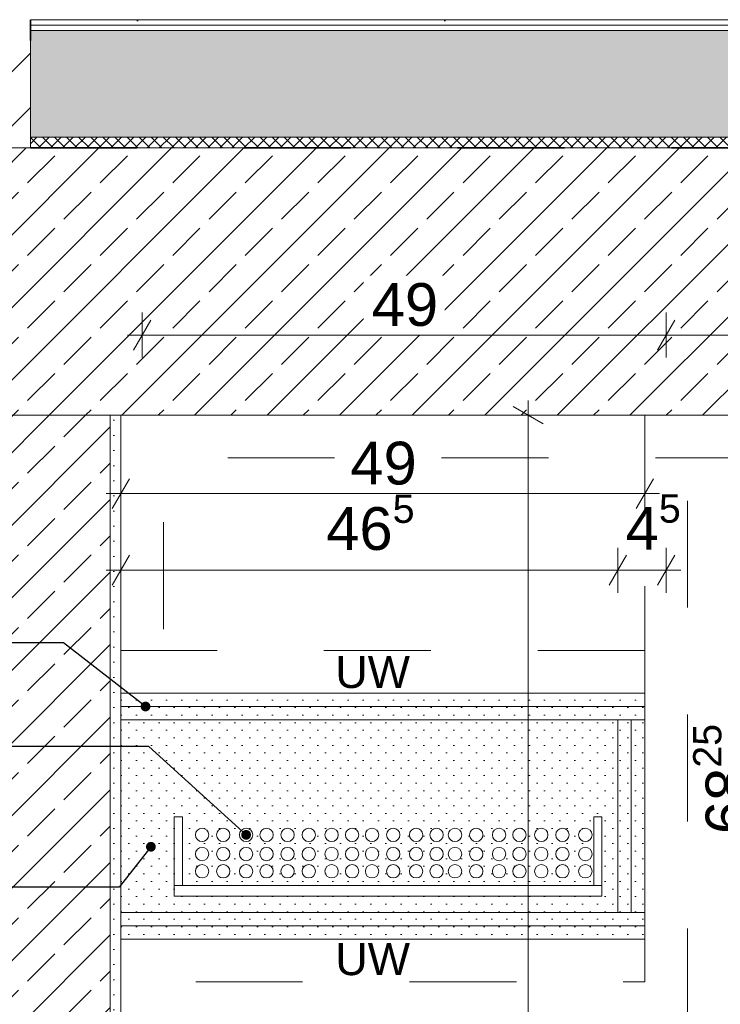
# Model space of a CAD drawing. Header units: metres. Extents: x -0.29 to 8.94, y -1.97 to 1.73.
# Tile 24 of 44: x 2.81 to 3.46, y 0.73 to 1.65. Entities that reach past the tile are written whole.
import ezdxf

# ---------------------------------------------------------------- set-up
doc = ezdxf.new("R2010")
doc.units = ezdxf.units.M
doc.header["$MEASUREMENT"] = 0
doc.linetypes.add('Strichlinie eng', pattern=[0.023, 0.015, -0.008])
doc.linetypes.add('Wipeout_Contour', pattern=[1, 0, -1])
for name, color, linetype in [('152 - Bemaßung_ Beschriftung.Ausbau', 7, 'Continuous'), ('301 - Elemente.Linie', 7, 'Continuous'), ('603 - Struktur.Bodenplatte_ Decke Roh', 7, 'Continuous'), ('605 - Struktur.Wand Innen', 7, 'Continuous'), ('608 - Struktur.Träger', 7, 'Continuous'), ('650 - Abdeckung.Fußboden Aufbau', 7, 'Continuous'), ('653 - Abdeckung.TB Verkofferung', 7, 'Continuous'), ('Neubau_152 - Bemaßung_ Beschriftung.Ausbau', 7, 'Continuous'), ('Neubau_804 - HKLSE.Elektrik', 7, 'Continuous')]:
    doc.layers.add(name, color=color, linetype=linetype)
doc.styles.add('ERSTELLTER_STIL_1', font='txt')
doc.dimstyles.new('ERSTELLTER_STIL__3', dxfattribs={"dimtxt": 0.04, "dimasz": 0.02128, "dimexe": 0.18, "dimexo": 0.0625, "dimgap": 0, "dimtad": 1, "dimtih": 1, "dimtoh": 1, "dimzin": 0, "dimdsep": 46, "dimtxsty": 'ERSTELLTER_STIL_1', "dimblk": 'ARROWHEAD_2', "dimblk1": 'ARROWHEAD_2', "dimblk2": 'ARROWHEAD_2', "dimcen": 0.09, "dimse1": 1, "dimse2": 1, "dimclrd": 7, "dimclre": 7, "dimclrt": 7, "dimazin": 0, "dimtfac": 1, "dimtdec": 4, "dimtmove": 0, "dimatfit": 3, "dimfxl": 1, "dimtolj": 1, "dimtzin": 0, "dimarcsym": 0})
doc.dimstyles.new('ERSTELLTER_STIL__4', dxfattribs={"dimtxt": 0.04, "dimasz": 0.02128, "dimexe": 0.18, "dimexo": 0.0625, "dimgap": 0, "dimtad": 1, "dimzin": 0, "dimdsep": 46, "dimtxsty": 'ERSTELLTER_STIL_1', "dimblk": 'ARROWHEAD_2', "dimblk1": 'ARROWHEAD_2', "dimblk2": 'ARROWHEAD_2', "dimcen": 0.09, "dimse1": 1, "dimse2": 1, "dimclrd": 7, "dimclre": 7, "dimclrt": 7, "dimazin": 0, "dimtfac": 1, "dimtdec": 4, "dimtmove": 0, "dimatfit": 3, "dimfxl": 1, "dimtolj": 1, "dimtzin": 0, "dimarcsym": 0})
doc.dimstyles.new('ERSTELLTER_STIL__5', dxfattribs={"dimtxt": 0.04, "dimasz": 0.02128, "dimexe": 0.18, "dimexo": 0.0625, "dimgap": 0, "dimtad": 1, "dimzin": 0, "dimdsep": 46, "dimtxsty": 'ERSTELLTER_STIL_1', "dimblk": 'ARROWHEAD_2', "dimblk1": 'ARROWHEAD_2', "dimblk2": 'ARROWHEAD_2', "dimcen": 0.09, "dimse1": 1, "dimse2": 1, "dimclrd": 7, "dimclre": 7, "dimclrt": 7, "dimazin": 0, "dimtfac": 1, "dimtdec": 4, "dimtmove": 2, "dimatfit": 3, "dimfxl": 1, "dimtolj": 1, "dimtzin": 0, "dimarcsym": 0})
doc.dimstyles.new('ERSTELLTER_STIL__6', dxfattribs={"dimtxt": 0.04, "dimasz": 0.02128, "dimexe": 0.18, "dimexo": 0.0625, "dimgap": 0, "dimtad": 1, "dimtih": 1, "dimtoh": 1, "dimzin": 0, "dimdsep": 46, "dimtxsty": 'ERSTELLTER_STIL_1', "dimblk": 'ARROWHEAD_2', "dimblk1": 'ARROWHEAD_2', "dimblk2": 'ARROWHEAD_2', "dimcen": 0.09, "dimse1": 1, "dimse2": 1, "dimclrd": 7, "dimclre": 7, "dimclrt": 7, "dimazin": 0, "dimtfac": 1, "dimtdec": 4, "dimtmove": 2, "dimatfit": 3, "dimfxl": 1, "dimtolj": 1, "dimtzin": 0, "dimarcsym": 0})
doc.dimstyles.new('ERSTELLTER_STIL__7', dxfattribs={"dimtxt": 0.18, "dimasz": 0.01824, "dimexe": 0.18, "dimexo": 0.0625, "dimgap": 0, "dimtad": 0, "dimtih": 1, "dimtoh": 1, "dimdec": 4, "dimzin": 0, "dimdsep": 46, "dimcen": 0.09, "dimadec": 0, "dimazin": 0, "dimtfac": 1, "dimtdec": 4, "dimtmove": 0, "dimatfit": 3, "dimldrblk": 'ARROWHEAD_11', "dimfxl": 1, "dimtolj": 1, "dimtzin": 0, "dimarcsym": 0})
pattern_1 = [(45, (-3.10766, 1.65045), (-0.03394113, 0.03394113), []), (45, (-3.12463, 1.66742), (-0.03394113, 0.03394113), [0.036, -0.012])]
pattern_2 = [(45, (-3.107661, 1.650449), (-0.007071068, 0.007071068), [0, -0.01])]

# ---------------------------------------------------------------- blocks, each defined once
blk = doc.blocks.new('*D31', base_point=(-3.10766, 1.65045))
at = {"layer": '152 - Bemaßung_ Beschriftung.Ausbau', "color": 7, "linetype": 'Continuous', "lineweight": 5}
for p, q in [((3.50832, 1.28045), (3.50832, 1.29414)), ((3.52932, 1.28045), (3.48732, 1.28045)), ((3.52232, 1.27237), (3.49432, 1.28853)), ((3.50832, 0.59745), (3.50832, 1.28045)), ((3.49432, 0.60553), (3.52232, 0.58937)), ((3.52932, 0.59745), (3.48732, 0.59745))]:
    blk.add_line(p, q, dxfattribs=at)
at = {"layer": '152 - Bemaßung_ Beschriftung.Ausbau', "color": 7, "lineweight": 5, "insert": (3.50098, 0.88856), "char_height": 0.04, "attachment_point": 7, "rotation": 90, "style": 'ERSTELLTER_STIL_1'}
blk.add_mtext('\\A1;{\\pql;\\fArial|b0|i0|c0|p38;68\\fArial|b0|i0|c0|p38;\\A1{\\H.66x;\\S25^  ;}}', dxfattribs=at)
blk = doc.blocks.new('ARROWHEAD_2')
at = {"color": 0, "linetype": 'Continuous', "lineweight": 0}
for p, q in [((-0.378, -0.655), (0.378, 0.655)), ((0, 0), (-1, 0))]:
    blk.add_line(p, q, dxfattribs=at)
blk = doc.blocks.new('*D32', base_point=(-3.10766, 1.65045))
at = {"layer": '152 - Bemaßung_ Beschriftung.Ausbau', "color": 7, "linetype": 'Continuous', "lineweight": 5}
for p, q in [((3.28332, 1.28045), (3.28332, 1.29414)), ((3.30432, 1.28045), (3.26232, 1.28045)), ((3.29732, 1.27237), (3.26932, 1.28853)), ((3.28332, -1.56955), (3.28332, 1.28045)), ((3.26932, -1.56147), (3.29732, -1.57763)), ((3.30432, -1.56955), (3.26232, -1.56955)), ((3.28332, -1.58324), (3.28332, -1.56955))]:
    blk.add_line(p, q, dxfattribs=at)
at = {"color": 254, "linetype": 'Wipeout_Contour', "lineweight": 0, "ltscale": 13.194811}
blk.add_wipeout([(3.28282, -0.20526), (3.28282, -0.08384), (3.22782, -0.08384), (3.22782, -0.20526)], dxfattribs=at).dxf.layer = '152 - Bemaßung_ Beschriftung.Ausbau'
at = {"layer": '152 - Bemaßung_ Beschriftung.Ausbau', "color": 7, "lineweight": 5, "insert": (3.27532, -0.19776), "char_height": 0.04, "attachment_point": 7, "rotation": 90, "style": 'ERSTELLTER_STIL_1'}
blk.add_mtext('\\A1;{\\pql;\\fArial|b0|i0|c0|p38;2,85}', dxfattribs=at)
blk = doc.blocks.new('*D33', base_point=(-3.10766, 1.65045))
at = {"layer": '152 - Bemaßung_ Beschriftung.Ausbau', "color": 7, "linetype": 'Continuous', "lineweight": 5}
for p, q in [((2.92232, 1.33445), (2.92232, 1.37645)), ((3.41232, 1.33445), (3.41232, 1.37645)), ((2.9304, 1.36945), (2.91424, 1.34145)), ((3.4204, 1.36945), (3.40424, 1.34145)), ((2.90863, 1.35545), (2.92232, 1.35545)), ((2.92232, 1.35545), (3.41232, 1.35545))]:
    blk.add_line(p, q, dxfattribs=at)
at = {"color": 254, "linetype": 'Wipeout_Contour', "lineweight": 0, "ltscale": 13.956881}
blk.add_wipeout([(3.12947, 1.35595), (3.20518, 1.35595), (3.20518, 1.41095), (3.12947, 1.41095)], dxfattribs=at).dxf.layer = '152 - Bemaßung_ Beschriftung.Ausbau'
at = {"layer": '152 - Bemaßung_ Beschriftung.Ausbau', "color": 7, "lineweight": 5, "insert": (3.13697, 1.36345), "char_height": 0.04, "attachment_point": 7, "style": 'ERSTELLTER_STIL_1'}
blk.add_mtext('\\A1;{\\pql;\\fArial|b0|i0|c0|p38;49}', dxfattribs=at)
blk = doc.blocks.new('*D34', base_point=(-3.10766, 1.65045))
at = {"layer": '152 - Bemaßung_ Beschriftung.Ausbau', "color": 7, "linetype": 'Continuous', "lineweight": 5}
for p, q in [((3.41232, 1.33445), (3.41232, 1.37645)), ((3.62732, 1.33445), (3.62732, 1.37645)), ((3.4204, 1.36945), (3.40424, 1.34145)), ((3.6354, 1.36945), (3.61924, 1.34145)), ((3.41232, 1.35545), (3.62732, 1.35545))]:
    blk.add_line(p, q, dxfattribs=at)
at = {"layer": '152 - Bemaßung_ Beschriftung.Ausbau', "color": 7, "lineweight": 5, "insert": (3.47945, 1.36301), "char_height": 0.04, "attachment_point": 7, "style": 'ERSTELLTER_STIL_1'}
blk.add_mtext('\\A1;{\\pql;\\fArial|b0|i0|c0|p38;21\\fArial|b0|i0|c0|p38;\\A1{\\H.66x;\\S5^  ;}}', dxfattribs=at)
at = {"color": 254, "linetype": 'Wipeout_Contour', "lineweight": 0, "ltscale": 15.247455}
blk.add_wipeout([(3.47195, 1.35595), (3.56769, 1.35595), (3.56769, 1.41095), (3.47195, 1.41095)], dxfattribs=at).dxf.layer = '152 - Bemaßung_ Beschriftung.Ausbau'
blk = doc.blocks.new('*D39', base_point=(-3.10766, 1.65045))
at = {"layer": '152 - Bemaßung_ Beschriftung.Ausbau', "color": 7, "linetype": 'Continuous', "lineweight": 5}
for p, q in [((2.59332, 0.77853), (2.62132, 0.76237)), ((2.62832, 0.77045), (2.58632, 0.77045)), ((2.60732, -1.54955), (2.60732, 0.77045)), ((2.59332, -1.54147), (2.62132, -1.55763)), ((2.62832, -1.54955), (2.58632, -1.54955)), ((2.60732, -1.56324), (2.60732, -1.54955))]:
    blk.add_line(p, q, dxfattribs=at)
at = {"color": 254, "linetype": 'Wipeout_Contour', "lineweight": 0, "ltscale": 10.642499}
blk.add_wipeout([(2.60682, -0.45026), (2.60682, -0.32884), (2.55182, -0.32884), (2.55182, -0.45026)], dxfattribs=at).dxf.layer = '152 - Bemaßung_ Beschriftung.Ausbau'
at = {"layer": '152 - Bemaßung_ Beschriftung.Ausbau', "color": 7, "lineweight": 5, "insert": (2.59932, -0.44276), "char_height": 0.04, "attachment_point": 7, "rotation": 90, "style": 'ERSTELLTER_STIL_1'}
blk.add_mtext('\\A1;{\\pql;\\fArial|b0|i0|c0|p38;2,32}', dxfattribs=at)
blk = doc.blocks.new('*D40', base_point=(-3.10766, 1.65045))
at = {"layer": '152 - Bemaßung_ Beschriftung.Ausbau', "color": 7, "linetype": 'Continuous', "lineweight": 5}
for p, q in [((2.59332, 0.82353), (2.62132, 0.80737)), ((2.62832, 0.81545), (2.58632, 0.81545)), ((2.60732, 0.77045), (2.60732, 0.81545)), ((2.59332, 0.77853), (2.62132, 0.76237))]:
    blk.add_line(p, q, dxfattribs=at)
at = {"layer": '152 - Bemaßung_ Beschriftung.Ausbau', "color": 7, "lineweight": 5, "insert": (2.6043, 0.77941), "char_height": 0.04, "attachment_point": 7, "rotation": 90, "style": 'ERSTELLTER_STIL_1'}
blk.add_mtext('\\A1;{\\pql;\\fArial|b0|i0|c0|p38;4\\fArial|b0|i0|c0|p38;\\A1{\\H.66x;\\S5^  ;}}', dxfattribs=at)
at = {"color": 254, "linetype": 'Wipeout_Contour', "lineweight": 0, "ltscale": 11.000259}
blk.add_wipeout([(2.61243, 0.77084), (2.61243, 0.83837), (2.55529, 0.83837), (2.55529, 0.77084)], dxfattribs=at).dxf.layer = '152 - Bemaßung_ Beschriftung.Ausbau'
blk = doc.blocks.new('*D41', base_point=(-3.10766, 1.65045))
at = {"layer": '152 - Bemaßung_ Beschriftung.Ausbau', "color": 7, "linetype": 'Continuous', "lineweight": 5}
for p, q in [((2.62832, 0.99545), (2.58632, 0.99545)), ((2.59332, 1.00353), (2.62132, 0.98737)), ((2.60732, 0.81545), (2.60732, 0.99545)), ((2.59332, 0.82353), (2.62132, 0.80737)), ((2.62832, 0.81545), (2.58632, 0.81545))]:
    blk.add_line(p, q, dxfattribs=at)
at = {"color": 254, "linetype": 'Wipeout_Contour', "lineweight": 0, "ltscale": 11.271975}
blk.add_wipeout([(2.60789, 0.99316), (2.60789, 1.06069), (2.55075, 1.06069), (2.55075, 0.99316)], dxfattribs=at).dxf.layer = '152 - Bemaßung_ Beschriftung.Ausbau'
at = {"color": 254, "linetype": 'Wipeout_Contour', "lineweight": 0, "ltscale": 11.10582}
blk.add_wipeout([(2.60682, 0.86759), (2.60682, 0.9433), (2.55182, 0.9433), (2.55182, 0.86759)], dxfattribs=at).dxf.layer = '152 - Bemaßung_ Beschriftung.Ausbau'
at = {"color": 254, "linetype": 'Wipeout_Contour', "lineweight": 0, "ltscale": 11.000259}
blk.add_wipeout([(2.61243, 0.77084), (2.61243, 0.83837), (2.55529, 0.83837), (2.55529, 0.77084)], dxfattribs=at).dxf.layer = '152 - Bemaßung_ Beschriftung.Ausbau'
at = {"layer": '152 - Bemaßung_ Beschriftung.Ausbau', "color": 7, "lineweight": 5, "insert": (2.59932, 0.87509), "char_height": 0.04, "attachment_point": 7, "rotation": 90, "style": 'ERSTELLTER_STIL_1'}
blk.add_mtext('\\A1;{\\pql;\\fArial|b0|i0|c0|p38;18}', dxfattribs=at)
blk = doc.blocks.new('*D42', base_point=(-3.10766, 1.65045))
at = {"layer": '152 - Bemaßung_ Beschriftung.Ausbau', "color": 7, "linetype": 'Continuous', "lineweight": 5}
for p, q in [((2.59332, 1.04853), (2.62132, 1.03237)), ((2.62832, 1.04045), (2.58632, 1.04045)), ((2.60732, 0.99545), (2.60732, 1.04045)), ((2.62832, 0.99545), (2.58632, 0.99545)), ((2.59332, 1.00353), (2.62132, 0.98737))]:
    blk.add_line(p, q, dxfattribs=at)
at = {"layer": '152 - Bemaßung_ Beschriftung.Ausbau', "color": 7, "lineweight": 5, "insert": (2.59976, 1.00173), "char_height": 0.04, "attachment_point": 7, "rotation": 90, "style": 'ERSTELLTER_STIL_1'}
blk.add_mtext('\\A1;{\\pql;\\fArial|b0|i0|c0|p38;4\\fArial|b0|i0|c0|p38;\\A1{\\H.66x;\\S5^  ;}}', dxfattribs=at)
at = {"color": 254, "linetype": 'Wipeout_Contour', "lineweight": 0, "ltscale": 11.271975}
blk.add_wipeout([(2.60789, 0.99316), (2.60789, 1.06069), (2.55075, 1.06069), (2.55075, 0.99316)], dxfattribs=at).dxf.layer = '152 - Bemaßung_ Beschriftung.Ausbau'
blk = doc.blocks.new('*D43', base_point=(-3.10766, 1.65045))
at = {"layer": '152 - Bemaßung_ Beschriftung.Ausbau', "color": 7, "linetype": 'Continuous', "lineweight": 5}
for p, q in [((2.60732, 1.26045), (2.60732, 1.27414)), ((2.62132, 1.25237), (2.59332, 1.26853)), ((2.62832, 1.26045), (2.58632, 1.26045)), ((2.60732, 1.04045), (2.60732, 1.26045)), ((2.59332, 1.04853), (2.62132, 1.03237)), ((2.62832, 1.04045), (2.58632, 1.04045))]:
    blk.add_line(p, q, dxfattribs=at)
at = {"color": 254, "linetype": 'Wipeout_Contour', "lineweight": 0, "ltscale": 11.458853}
blk.add_wipeout([(2.60682, 1.11259), (2.60682, 1.1883), (2.55182, 1.1883), (2.55182, 1.11259)], dxfattribs=at).dxf.layer = '152 - Bemaßung_ Beschriftung.Ausbau'
at = {"color": 254, "linetype": 'Wipeout_Contour', "lineweight": 0, "ltscale": 11.271975}
blk.add_wipeout([(2.60789, 0.99316), (2.60789, 1.06069), (2.55075, 1.06069), (2.55075, 0.99316)], dxfattribs=at).dxf.layer = '152 - Bemaßung_ Beschriftung.Ausbau'
at = {"layer": '152 - Bemaßung_ Beschriftung.Ausbau', "color": 7, "lineweight": 5, "insert": (2.59932, 1.12009), "char_height": 0.04, "attachment_point": 7, "rotation": 90, "style": 'ERSTELLTER_STIL_1'}
blk.add_mtext('\\A1;{\\pql;\\fArial|b0|i0|c0|p38;22}', dxfattribs=at)
blk = doc.blocks.new('*D56', base_point=(-3.10766, 1.65045))
at = {"layer": '152 - Bemaßung_ Beschriftung.Ausbau', "color": 7, "linetype": 'Continuous', "lineweight": 5}
for p, q in [((2.90232, 1.18611), (2.90232, 1.22811)), ((3.39232, 1.18611), (3.39232, 1.22811)), ((2.9104, 1.22111), (2.89424, 1.19311)), ((3.38424, 1.19311), (3.4004, 1.22111)), ((2.88863, 1.20711), (2.90232, 1.20711)), ((2.90232, 1.20711), (3.39232, 1.20711)), ((3.39232, 1.20711), (3.40601, 1.20711))]:
    blk.add_line(p, q, dxfattribs=at)
at = {"color": 254, "linetype": 'Wipeout_Contour', "lineweight": 0, "ltscale": 13.660025}
blk.add_wipeout([(3.10947, 1.20761), (3.18518, 1.20761), (3.18518, 1.26261), (3.10947, 1.26261)], dxfattribs=at).dxf.layer = '152 - Bemaßung_ Beschriftung.Ausbau'
at = {"layer": '152 - Bemaßung_ Beschriftung.Ausbau', "color": 7, "lineweight": 5, "insert": (3.11697, 1.21511), "char_height": 0.04, "attachment_point": 7, "style": 'ERSTELLTER_STIL_1'}
blk.add_mtext('\\A1;{\\pql;\\fArial|b0|i0|c0|p38;49}', dxfattribs=at)
blk = doc.blocks.new('*D57', base_point=(-3.10766, 1.65045))
at = {"layer": '152 - Bemaßung_ Beschriftung.Ausbau', "color": 7, "linetype": 'Continuous', "lineweight": 5}
for p, q in [((2.90232, 1.11445), (2.90232, 1.15645)), ((3.36725, 1.11445), (3.36725, 1.15645)), ((2.9104, 1.14945), (2.89424, 1.12145)), ((3.37533, 1.14945), (3.35917, 1.12145)), ((2.88863, 1.13545), (2.90232, 1.13545)), ((2.90232, 1.13545), (3.36725, 1.13545))]:
    blk.add_line(p, q, dxfattribs=at)
at = {"layer": '152 - Bemaßung_ Beschriftung.Ausbau', "color": 7, "lineweight": 5, "insert": (3.09441, 1.14279), "char_height": 0.04, "attachment_point": 7, "style": 'ERSTELLTER_STIL_1'}
blk.add_mtext('\\A1;{\\pql;\\fArial|b0|i0|c0|p38;46\\fArial|b0|i0|c0|p38;\\A1{\\H.66x;\\S5^  ;}}', dxfattribs=at)
blk = doc.blocks.new('*D58', base_point=(-3.10766, 1.65045))
at = {"layer": '152 - Bemaßung_ Beschriftung.Ausbau', "color": 7, "linetype": 'Continuous', "lineweight": 5}
for p, q in [((3.36725, 1.11445), (3.36725, 1.15645)), ((3.41232, 1.11445), (3.41232, 1.15645)), ((3.37533, 1.14945), (3.35917, 1.12145)), ((3.40424, 1.12145), (3.4204, 1.14945)), ((3.36725, 1.13545), (3.41232, 1.13545)), ((3.41232, 1.13545), (3.42601, 1.13545))]:
    blk.add_line(p, q, dxfattribs=at)
at = {"layer": '152 - Bemaßung_ Beschriftung.Ausbau', "color": 7, "lineweight": 5, "insert": (3.37449, 1.14301), "char_height": 0.04, "attachment_point": 7, "style": 'ERSTELLTER_STIL_1'}
blk.add_mtext('\\A1;{\\pql;\\fArial|b0|i0|c0|p38;4\\fArial|b0|i0|c0|p38;\\A1{\\H.66x;\\S5^  ;}}', dxfattribs=at)
blk = doc.blocks.new('ARROWHEAD_11')
at = {"color": 0, "linetype": 'Continuous', "lineweight": 0}
blk.add_line((0, 0), (-1, 0), dxfattribs=at)
at = {"color": 0, "linetype": 'Continuous', "lineweight": 0, "const_width": 0.25, "flags": 128}
blk.add_lwpolyline([(-0.125, 0, 1), (0.125, 0, 1)], format="xyb", close=True, dxfattribs=at)

msp = doc.modelspace()

# ---------------------------------------------------------------- hatches: boundary and pattern name
at = {"layer": '603 - Struktur.Bodenplatte_ Decke Roh', "linetype": 'Continuous', "lineweight": 5}
h = msp.add_hatch(dxfattribs=at)
h.set_pattern_fill('Beton__Stahlbeton_0002', style=0, pattern_type=2)
h.set_pattern_definition(pattern_1)
h.paths.add_polyline_path([(2.45234, 1.28045), (5.43784, 1.28045), (5.43784, 1.53045), (2.45234, 1.53045)])
at = {"layer": '608 - Struktur.Träger', "linetype": 'Continuous', "lineweight": 5}
h = msp.add_hatch(dxfattribs=at)
h.set_pattern_fill('Beton__Stahlbeton_0002', style=0, pattern_type=2)
h.set_pattern_definition(pattern_1)
h.paths.add_polyline_path([(2.69232, 1.28045), (2.69232, 0.63045), (2.75234, 0.63045), (2.88234, 0.63045), (2.89232, 0.63045), (2.89232, 1.28045)])
h = msp.add_hatch(dxfattribs=at)
h.set_pattern_fill('Gips_0002', style=0, pattern_type=2)
h.set_pattern_definition(pattern_2)
h.paths.add_polyline_path([(2.90232, 1.28045), (2.89232, 1.28045), (2.89232, 0.63045), (2.89232, 0.62045), (2.90232, 0.62045)])
at = {"layer": '650 - Abdeckung.Fußboden Aufbau', "linetype": 'Continuous', "lineweight": 5}
h = msp.add_hatch(dxfattribs=at)
h.set_pattern_fill('Teppich_0002', color=1, style=0, pattern_type=2)
h.set_pattern_definition([(45, (-3.10766, 1.77045), (-0.03818377, 0.03818377), [0, -0.036, 0, -0.054]), (110, (-2.98766, 1.77045), (0.0507434, 0.0184691), [0, -0.0264, 0, -0.0456])])
h.paths.add_polyline_path([(4.99734, 1.64545), (4.99734, 1.65045), (2.81784, 1.65045), (2.81784, 1.64545)])
h = msp.add_hatch(dxfattribs=at)
h.set_pattern_fill('Zementgebunden_0002', color=1, style=0, pattern_type=2)
h.set_pattern_definition([(45, (-3.10766, 1.65045), (-0.0212132, 0.0212132), [0, -0.03])])
h.paths.add_polyline_path([(4.99734, 1.64045), (4.99734, 1.64545), (2.81784, 1.64545), (2.81784, 1.64045)])
h = msp.add_hatch(dxfattribs=at)
h.set_pattern_fill('Beton__unbewehrt_0002', color=1, style=0, pattern_type=2)
h.set_pattern_definition([(45, (-3.107661, 1.650449), (-0.014142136, 0.014142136), [0.015, -0.005]), (45, (-3.107661, 1.66459), (-0.014142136, 0.014142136), [0.015, -0.005])])
h.paths.add_polyline_path([(4.99734, 1.54045), (4.99734, 1.64045), (2.81784, 1.64045), (2.81784, 1.54045)])
h = msp.add_hatch(dxfattribs=at)
h.set_pattern_fill('Dämmung__hart_2_0002', color=1, style=0, pattern_type=2)
h.set_pattern_definition([(45, (-3.107661, 1.6504485), (-0.005656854, 0.005656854), []), (135, (-3.107661, 1.6504485), (0.005656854, 0.005656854), [])])
h.paths.add_polyline_path([(4.99734, 1.53045), (4.99734, 1.54045), (2.81784, 1.54045), (2.81784, 1.53045)])
at = {"layer": '653 - Abdeckung.TB Verkofferung', "linetype": 'Continuous', "lineweight": 5}
h = msp.add_hatch(dxfattribs=at)
h.set_pattern_fill('Gips_0002', style=0, pattern_type=2)
h.set_pattern_definition(pattern_2)
h.paths.add_polyline_path([(2.90232, 1.00795), (2.90232, 1.02045), (3.39232, 1.02045), (3.39232, 1.00795)])
h = msp.add_hatch(dxfattribs=at)
h.set_pattern_fill('Gips_0002', style=0, pattern_type=2)
h.set_pattern_definition(pattern_2)
h.paths.add_polyline_path([(2.90232, 0.99545), (2.90232, 1.00795), (3.39232, 1.00795), (3.39232, 0.99545)])
h = msp.add_hatch(dxfattribs=at)
h.set_pattern_fill('Gips_0002', style=0, pattern_type=2)
h.set_pattern_definition(pattern_2)
h.paths.add_polyline_path([(3.36725, 0.99545), (2.90232, 0.99545), (2.90232, 0.81545), (3.36725, 0.81545)])
h.paths.add_polyline_path([(3.35232, 0.83045), (3.35232, 0.84059), (3.35232, 0.90477), (3.34476, 0.90477), (3.34476, 0.84059), (2.95988, 0.84059), (2.95988, 0.90477), (2.95232, 0.90477), (2.95232, 0.84059), (2.95232, 0.83045)], flags=0)
h.paths.add_polyline_path([(3.34305, 0.85384, 1), (3.33054, 0.85384, 1)], flags=0)
h.paths.add_polyline_path([(3.34305, 0.86997, 1), (3.33054, 0.86997, 1)], flags=0)
h.paths.add_polyline_path([(3.34305, 0.88794, 1), (3.33054, 0.88794, 1)], flags=0)
h.paths.add_polyline_path([(3.32166, 0.88794, 1), (3.30915, 0.88794, 1)], flags=0)
h.paths.add_polyline_path([(3.32166, 0.86997, 1), (3.30915, 0.86997, 1)], flags=0)
h.paths.add_polyline_path([(3.32166, 0.85384, 1), (3.30915, 0.85384, 1)], flags=0)
h.paths.add_polyline_path([(3.28934, 0.85384, 1), (3.30185, 0.85384, 1)], flags=0)
h.paths.add_polyline_path([(3.28934, 0.86997, 1), (3.30185, 0.86997, 1)], flags=0)
h.paths.add_polyline_path([(3.28934, 0.88794, 1), (3.30185, 0.88794, 1)], flags=0)
h.paths.add_polyline_path([(3.28144, 0.88794, 1), (3.26894, 0.88794, 1)], flags=0)
h.paths.add_polyline_path([(3.28144, 0.86997, 1), (3.26894, 0.86997, 1)], flags=0)
h.paths.add_polyline_path([(3.26894, 0.85384, 1), (3.28144, 0.85384, 1)], flags=0)
h.paths.add_polyline_path([(3.26233, 0.85384, 1), (3.24983, 0.85384, 1)], flags=0)
h.paths.add_polyline_path([(3.26233, 0.86997, 1), (3.24983, 0.86997, 1)], flags=0)
h.paths.add_polyline_path([(3.26233, 0.88794, 1), (3.24983, 0.88794, 1)], flags=0)
h.paths.add_polyline_path([(3.24094, 0.88794, 1), (3.22843, 0.88794, 1)], flags=0)
h.paths.add_polyline_path([(3.24094, 0.86997, 1), (3.22843, 0.86997, 1)], flags=0)
h.paths.add_polyline_path([(3.22843, 0.85384, 1), (3.24094, 0.85384, 1)], flags=0)
h.paths.add_polyline_path([(3.22113, 0.85384, 1), (3.20862, 0.85384, 1)], flags=0)
h.paths.add_polyline_path([(3.22113, 0.86997, 1), (3.20862, 0.86997, 1)], flags=0)
h.paths.add_polyline_path([(3.22113, 0.88794, 1), (3.20862, 0.88794, 1)], flags=0)
h.paths.add_polyline_path([(3.20386, 0.88794, 1), (3.19135, 0.88794, 1)], flags=0)
h.paths.add_polyline_path([(3.20386, 0.86997, 1), (3.19135, 0.86997, 1)], flags=0)
h.paths.add_polyline_path([(3.20386, 0.85384, 1), (3.19135, 0.85384, 1)], flags=0)
h.paths.add_polyline_path([(3.18475, 0.85384, 1), (3.17224, 0.85384, 1)], flags=0)
h.paths.add_polyline_path([(3.18475, 0.86997, 1), (3.17224, 0.86997, 1)], flags=0)
h.paths.add_polyline_path([(3.17224, 0.88794, 1), (3.18475, 0.88794, 1)], flags=0)
h.paths.add_polyline_path([(3.16336, 0.88794, 1), (3.15085, 0.88794, 1)], flags=0)
h.paths.add_polyline_path([(3.16336, 0.86997, 1), (3.15085, 0.86997, 1)], flags=0)
h.paths.add_polyline_path([(3.16336, 0.85384, 1), (3.15085, 0.85384, 1)], flags=0)
h.paths.add_polyline_path([(3.13104, 0.85384, 1), (3.14354, 0.85384, 1)], flags=0)
h.paths.add_polyline_path([(3.14354, 0.86997, 1), (3.13104, 0.86997, 1)], flags=0)
h.paths.add_polyline_path([(3.13104, 0.88794, 1), (3.14354, 0.88794, 1)], flags=0)
h.paths.add_polyline_path([(3.12485, 0.88794, 1), (3.11235, 0.88794, 1)], flags=0)
h.paths.add_polyline_path([(3.12485, 0.86997, 1), (3.11235, 0.86997, 1)], flags=0)
h.paths.add_polyline_path([(3.12485, 0.85384, 1), (3.11235, 0.85384, 1)], flags=0)
h.paths.add_polyline_path([(3.10574, 0.85384, 1), (3.09323, 0.85384, 1)], flags=0)
h.paths.add_polyline_path([(3.10574, 0.86997, 1), (3.09323, 0.86997, 1)], flags=0)
h.paths.add_polyline_path([(3.10574, 0.88794, 1), (3.09323, 0.88794, 1)], flags=0)
h.paths.add_polyline_path([(3.08435, 0.88794, 1), (3.07184, 0.88794, 1)], flags=0)
h.paths.add_polyline_path([(3.08435, 0.86997, 1), (3.07184, 0.86997, 1)], flags=0)
h.paths.add_polyline_path([(3.08435, 0.85384, 1), (3.07184, 0.85384, 1)], flags=0)
h.paths.add_polyline_path([(3.06454, 0.85384, 1), (3.05203, 0.85384, 1)], flags=0)
h.paths.add_polyline_path([(3.06454, 0.86997, 1), (3.05203, 0.86997, 1)], flags=0)
h.paths.add_polyline_path([(3.06454, 0.88794, 1), (3.05203, 0.88794, 1)], flags=0)
h.paths.add_polyline_path([(3.04485, 0.88794, 1), (3.03235, 0.88794, 1)], flags=0)
h.paths.add_polyline_path([(3.04485, 0.86997, 1), (3.03235, 0.86997, 1)], flags=0)
h.paths.add_polyline_path([(3.04485, 0.85384, 1), (3.03235, 0.85384, 1)], flags=0)
h.paths.add_polyline_path([(3.02574, 0.85384, 1), (3.01324, 0.85384, 1)], flags=0)
h.paths.add_polyline_path([(3.02574, 0.86997, 1), (3.01324, 0.86997, 1)], flags=0)
h.paths.add_polyline_path([(3.02574, 0.88794, 1), (3.01324, 0.88794, 1)], flags=0)
h.paths.add_polyline_path([(2.99185, 0.88794, 1), (3.00435, 0.88794, 1)], flags=0)
h.paths.add_polyline_path([(2.98454, 0.88794, 1), (2.97204, 0.88794, 1)], flags=0)
h.paths.add_polyline_path([(2.97204, 0.86997, 1), (2.98454, 0.86997, 1)], flags=0)
h.paths.add_polyline_path([(2.97204, 0.85384, 1), (2.98454, 0.85384, 1)], flags=0)
h.paths.add_polyline_path([(3.00435, 0.85384, 1), (2.99185, 0.85384, 1)], flags=0)
h.paths.add_polyline_path([(3.00435, 0.86997, 1), (2.99185, 0.86997, 1)], flags=0)
h = msp.add_hatch(dxfattribs=at)
h.set_pattern_fill('Gips_0002', style=0, pattern_type=2)
h.set_pattern_definition(pattern_2)
h.paths.add_polyline_path([(3.37979, 0.81545), (3.36725, 0.81545), (3.36725, 0.99545), (3.37979, 0.99545)])
h = msp.add_hatch(dxfattribs=at)
h.set_pattern_fill('Gips_0002', style=0, pattern_type=2)
h.set_pattern_definition(pattern_2)
h.paths.add_polyline_path([(3.39232, 0.81545), (3.37979, 0.81545), (3.37979, 0.99545), (3.39232, 0.99545)])
h = msp.add_hatch(dxfattribs=at)
h.set_pattern_fill('Gips_0002', style=0, pattern_type=2)
h.set_pattern_definition(pattern_2)
h.paths.add_polyline_path([(2.90232, 0.80295), (2.90232, 0.81545), (3.39232, 0.81545), (3.39232, 0.80295)])
h = msp.add_hatch(dxfattribs=at)
h.set_pattern_fill('Gips_0002', style=0, pattern_type=2)
h.set_pattern_definition(pattern_2)
h.paths.add_polyline_path([(2.90232, 0.79045), (2.90232, 0.80295), (3.39232, 0.80295), (3.39232, 0.79045)])

# ---------------------------------------------------------------- linework, layer by layer
at = {"layer": '603 - Struktur.Bodenplatte_ Decke Roh', "color": 7, "linetype": 'Continuous', "lineweight": 18}
msp.add_line((4.98232, 1.28045), (2.90232, 1.28045), dxfattribs=at)
at = {"layer": '603 - Struktur.Bodenplatte_ Decke Roh', "color": 7, "linetype": 'Continuous', "lineweight": 18, "flags": 128}
msp.add_lwpolyline([(2.90232, 1.28045), (2.89232, 1.28045), (2.69232, 1.28045), (2.68232, 1.28045)], dxfattribs=at)
at = {"layer": '608 - Struktur.Träger', "color": 7, "linetype": 'Continuous', "lineweight": 13}
msp.add_line((2.89232, 1.28045), (2.89232, 0.63045), dxfattribs=at)
at = {"layer": '608 - Struktur.Träger', "color": 7, "linetype": 'Continuous', "lineweight": 5}
msp.add_line((2.90232, 1.28045), (2.90232, 0.62045), dxfattribs=at)
at = {"layer": '653 - Abdeckung.TB Verkofferung', "color": 1, "linetype": 'Continuous', "lineweight": 9, "flags": 128}
for points in [[(2.90232, 1.00795), (2.90232, 1.02045), (3.39232, 1.02045), (3.39232, 1.00795)], [(2.90232, 0.99545), (2.90232, 1.00795), (3.39232, 1.00795), (3.39232, 0.99545)], [(3.36725, 0.99545), (2.90232, 0.99545), (2.90232, 0.81545), (3.36725, 0.81545)], [(3.37979, 0.81545), (3.36725, 0.81545), (3.36725, 0.99545), (3.37979, 0.99545)], [(3.39232, 0.81545), (3.37979, 0.81545), (3.37979, 0.99545), (3.39232, 0.99545)], [(3.35232, 0.83045), (3.35232, 0.84059), (3.35232, 0.90477), (3.34476, 0.90477), (3.34476, 0.84059), (2.95988, 0.84059), (2.95988, 0.90477), (2.95232, 0.90477), (2.95232, 0.84059), (2.95232, 0.83045)], [(2.90232, 0.80295), (2.90232, 0.81545), (3.39232, 0.81545), (3.39232, 0.80295)], [(2.90232, 0.79045), (2.90232, 0.80295), (3.39232, 0.80295), (3.39232, 0.79045)]]:
    msp.add_lwpolyline(points, close=True, dxfattribs=at)
at = {"layer": '653 - Abdeckung.TB Verkofferung', "color": 7, "linetype": 'Continuous', "lineweight": 9, "flags": 128}
for points in [[(2.95232, 0.90477), (2.95988, 0.90477), (2.95988, 0.84059), (2.95232, 0.84059)], [(3.34476, 0.90477), (3.35232, 0.90477), (3.35232, 0.84059), (3.34476, 0.84059)], [(2.95232, 0.84059), (3.35232, 0.84059), (3.35232, 0.83045), (2.95232, 0.83045)]]:
    msp.add_lwpolyline(points, close=True, dxfattribs=at)
at = {"layer": '653 - Abdeckung.TB Verkofferung', "color": 1, "linetype": 'Continuous', "lineweight": 9, "flags": 128}
for points in [[(2.98454, 0.88794, 1), (2.97204, 0.88794, 1)], [(2.99185, 0.88794, 1), (3.00435, 0.88794, 1)], [(3.02574, 0.88794, 1), (3.01324, 0.88794, 1)], [(3.04485, 0.88794, 1), (3.03235, 0.88794, 1)], [(3.06454, 0.88794, 1), (3.05203, 0.88794, 1)], [(3.08435, 0.88794, 1), (3.07184, 0.88794, 1)], [(3.10574, 0.88794, 1), (3.09323, 0.88794, 1)], [(3.12485, 0.88794, 1), (3.11235, 0.88794, 1)], [(3.13104, 0.88794, 1), (3.14354, 0.88794, 1)], [(3.16336, 0.88794, 1), (3.15085, 0.88794, 1)], [(3.17224, 0.88794, 1), (3.18475, 0.88794, 1)], [(3.20386, 0.88794, 1), (3.19135, 0.88794, 1)], [(3.22113, 0.88794, 1), (3.20862, 0.88794, 1)], [(3.24094, 0.88794, 1), (3.22843, 0.88794, 1)], [(3.26233, 0.88794, 1), (3.24983, 0.88794, 1)], [(3.28144, 0.88794, 1), (3.26894, 0.88794, 1)], [(3.28934, 0.88794, 1), (3.30185, 0.88794, 1)], [(3.32166, 0.88794, 1), (3.30915, 0.88794, 1)], [(3.34305, 0.88794, 1), (3.33054, 0.88794, 1)], [(2.97204, 0.86997, 1), (2.98454, 0.86997, 1)], [(3.00435, 0.86997, 1), (2.99185, 0.86997, 1)], [(3.02574, 0.86997, 1), (3.01324, 0.86997, 1)], [(3.04485, 0.86997, 1), (3.03235, 0.86997, 1)], [(3.06454, 0.86997, 1), (3.05203, 0.86997, 1)], [(3.08435, 0.86997, 1), (3.07184, 0.86997, 1)], [(3.10574, 0.86997, 1), (3.09323, 0.86997, 1)], [(3.12485, 0.86997, 1), (3.11235, 0.86997, 1)], [(3.14354, 0.86997, 1), (3.13104, 0.86997, 1)], [(3.16336, 0.86997, 1), (3.15085, 0.86997, 1)], [(3.18475, 0.86997, 1), (3.17224, 0.86997, 1)], [(3.20386, 0.86997, 1), (3.19135, 0.86997, 1)], [(3.22113, 0.86997, 1), (3.20862, 0.86997, 1)], [(3.24094, 0.86997, 1), (3.22843, 0.86997, 1)], [(3.26233, 0.86997, 1), (3.24983, 0.86997, 1)], [(3.28144, 0.86997, 1), (3.26894, 0.86997, 1)], [(3.28934, 0.86997, 1), (3.30185, 0.86997, 1)], [(3.32166, 0.86997, 1), (3.30915, 0.86997, 1)], [(3.34305, 0.86997, 1), (3.33054, 0.86997, 1)], [(2.97204, 0.85384, 1), (2.98454, 0.85384, 1)], [(3.00435, 0.85384, 1), (2.99185, 0.85384, 1)], [(3.02574, 0.85384, 1), (3.01324, 0.85384, 1)], [(3.04485, 0.85384, 1), (3.03235, 0.85384, 1)], [(3.06454, 0.85384, 1), (3.05203, 0.85384, 1)], [(3.08435, 0.85384, 1), (3.07184, 0.85384, 1)], [(3.10574, 0.85384, 1), (3.09323, 0.85384, 1)], [(3.12485, 0.85384, 1), (3.11235, 0.85384, 1)], [(3.13104, 0.85384, 1), (3.14354, 0.85384, 1)], [(3.16336, 0.85384, 1), (3.15085, 0.85384, 1)], [(3.18475, 0.85384, 1), (3.17224, 0.85384, 1)], [(3.20386, 0.85384, 1), (3.19135, 0.85384, 1)], [(3.22113, 0.85384, 1), (3.20862, 0.85384, 1)], [(3.22843, 0.85384, 1), (3.24094, 0.85384, 1)], [(3.26233, 0.85384, 1), (3.24983, 0.85384, 1)], [(3.26894, 0.85384, 1), (3.28144, 0.85384, 1)], [(3.28934, 0.85384, 1), (3.30185, 0.85384, 1)], [(3.32166, 0.85384, 1), (3.30915, 0.85384, 1)], [(3.34305, 0.85384, 1), (3.33054, 0.85384, 1)]]:
    msp.add_lwpolyline(points, format="xyb", close=True, dxfattribs=at)
at = {"layer": '653 - Abdeckung.TB Verkofferung', "color": 7, "linetype": 'Continuous', "lineweight": 9}
for centre in [(2.97829, 0.88794), (2.9981, 0.88794), (3.01949, 0.88794), (3.0386, 0.88794), (3.05828, 0.88794), (3.07809, 0.88794), (3.09949, 0.88794), (3.1186, 0.88794), (3.13729, 0.88794), (3.1571, 0.88794), (3.1785, 0.88794), (3.19761, 0.88794), (3.21487, 0.88794), (3.23469, 0.88794), (3.25608, 0.88794), (3.27519, 0.88794), (3.29559, 0.88794), (3.3154, 0.88794), (3.3368, 0.88794), (2.97829, 0.86997), (2.9981, 0.86997), (3.01949, 0.86997), (3.0386, 0.86997), (3.05828, 0.86997), (3.07809, 0.86997), (3.09949, 0.86997), (3.1186, 0.86997), (3.13729, 0.86997), (3.1571, 0.86997), (3.1785, 0.86997), (3.19761, 0.86997), (3.21487, 0.86997), (3.23469, 0.86997), (3.25608, 0.86997), (3.27519, 0.86997), (3.29559, 0.86997), (3.3154, 0.86997), (3.3368, 0.86997), (2.97829, 0.85384), (2.9981, 0.85384), (3.01949, 0.85384), (3.0386, 0.85384), (3.05828, 0.85384), (3.07809, 0.85384), (3.09949, 0.85384), (3.1186, 0.85384), (3.13729, 0.85384), (3.1571, 0.85384), (3.1785, 0.85384), (3.19761, 0.85384), (3.21487, 0.85384), (3.23469, 0.85384), (3.25608, 0.85384), (3.27519, 0.85384), (3.29559, 0.85384), (3.3154, 0.85384), (3.3368, 0.85384)]:
    msp.add_circle(centre, 0.00625, dxfattribs=at)
at = {"layer": 'Neubau_804 - HKLSE.Elektrik', "color": 1, "linetype": 'Strichlinie eng', "lineweight": 13, "ltscale": 2, "flags": 128}
for points in [[(2.90232, 1.28045), (4.98232, 1.28045), (4.98232, 1.24045), (2.90232, 1.24045)], [(2.94232, 1.28045), (2.90232, 1.28045), (2.90232, 1.02045), (2.94232, 1.02045)], [(3.43232, 1.28045), (3.39232, 1.28045), (3.39232, -1.56955), (3.43232, -1.56955)], [(3.39232, 1.06045), (2.90232, 1.06045), (2.90232, 1.02045), (3.39232, 1.02045)], [(2.94232, 0.79045), (2.90232, 0.79045), (2.90232, -1.56955), (2.94232, -1.56955)], [(3.39232, 0.79045), (2.90232, 0.79045), (2.90232, 0.75045), (3.39232, 0.75045)]]:
    msp.add_lwpolyline(points, close=True, dxfattribs=at)

# ---------------------------------------------------------------- dimensions: what is measured, and where the dimension line sits
at = {"layer": '152 - Bemaßung_ Beschriftung.Ausbau', "color": 7, "linetype": 'Continuous', "lineweight": 5}
dim = msp.add_linear_dim(base=(3.50832, 1.28045), p1=(3.61532, 0.59745), p2=(4.98232, 1.28045), angle=90, dimstyle='ERSTELLTER_STIL__4', dxfattribs=at)
dim.commit()
dim.dimension.update_dxf_attribs({"geometry": '*D31', "text_midpoint": (3.48032, 0.98833), "dimtype": 160, "text_rotation": 90})

# ---------------------------------------------------------------- next in the draw order: dimensions: what is measured, and where the dimension line sits
for base, p1, p2, picture, middle in [((3.28332, 1.28045), (3.61532, -1.56955), (4.98232, 1.28045), '*D32', (3.25532, -0.14581)), ((2.60732, 0.77045), (2.90232, -1.54955), (2.90232, 0.77045), '*D39', (2.57932, -0.39081))]:
    dim = msp.add_linear_dim(base=base, p1=p1, p2=p2, angle=90, dimstyle='ERSTELLTER_STIL__4', dxfattribs=at)
    dim.commit()
    dim.dimension.update_dxf_attribs({"geometry": picture, "text_midpoint": middle, "dimtype": 160, "text_rotation": 90})

# ---------------------------------------------------------------- next in the draw order: wipeouts: each hides what was drawn before it
at = {"color": 254, "linetype": 'Wipeout_Contour', "lineweight": 0, "ltscale": 12.839875}
msp.add_wipeout([(2.68634, 1.53045), (2.81784, 1.53045), (2.81784, 1.65045), (2.68634, 1.65045)], dxfattribs=at).dxf.layer = '605 - Struktur.Wand Innen'

# ---------------------------------------------------------------- next in the draw order: hatches: boundary and pattern name
at = {"layer": '605 - Struktur.Wand Innen', "linetype": 'Continuous', "lineweight": 5}
h = msp.add_hatch(dxfattribs=at)
h.set_pattern_fill('MW_Ziegel_0002', style=0, pattern_type=2)
h.set_pattern_definition([(45, (-3.10766, 1.65045), (-0.02545584, 0.02545584), [])])
h.paths.add_polyline_path([(2.68634, 1.53045), (2.81784, 1.53045), (2.81784, 1.65045), (2.68634, 1.65045)])

# ---------------------------------------------------------------- next in the draw order: linework, layer by layer
at = {"layer": '301 - Elemente.Linie', "color": 92, "linetype": 'Strichlinie eng', "lineweight": 35, "ltscale": 2, "true_color": 0x00be00, "flags": 128}
msp.add_lwpolyline([(4.99734, 1.65045), (4.99734, 1.53045), (2.81784, 1.53045), (2.81784, 1.65045)], dxfattribs=at)
at = {"layer": '603 - Struktur.Bodenplatte_ Decke Roh', "color": 7, "linetype": 'Continuous', "lineweight": 18, "flags": 128}
msp.add_lwpolyline([(5.43784, 1.53045), (5.13234, 1.53045), (4.99734, 1.53045), (2.81784, 1.53045), (2.68634, 1.53045), (2.45234, 1.53045)], dxfattribs=at)
at = {"layer": '605 - Struktur.Wand Innen', "color": 7, "linetype": 'Continuous', "lineweight": 18, "flags": 128}
msp.add_lwpolyline([(2.81784, 1.65045), (2.81784, 1.64545), (2.81784, 1.64045), (2.81784, 1.54045), (2.81784, 1.53045)], dxfattribs=at)
at = {"layer": '650 - Abdeckung.Fußboden Aufbau', "color": 1, "linetype": 'Continuous', "lineweight": 9}
for p, q in [((4.99734, 1.65045), (2.81784, 1.65045)), ((4.99734, 1.64545), (2.81784, 1.64545)), ((4.99734, 1.64045), (2.81784, 1.64045)), ((4.99734, 1.54045), (2.81784, 1.54045))]:
    msp.add_line(p, q, dxfattribs=at)

# ---------------------------------------------------------------- next in the draw order: dimensions: what is measured, and where the dimension line sits
at = {"layer": '152 - Bemaßung_ Beschriftung.Ausbau', "color": 7, "linetype": 'Continuous', "lineweight": 5}
dim = msp.add_linear_dim(base=(3.41232, 1.35545), p1=(2.92232, 1.28045), p2=(3.41232, 1.28045), dimstyle='ERSTELLTER_STIL__3', dxfattribs=at)
dim.commit()
dim.dimension.update_dxf_attribs({"geometry": '*D33', "text_midpoint": (3.16746, 1.38345), "dimtype": 160})
dim = msp.add_linear_dim(base=(2.6073212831, 0.8154485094), p1=(2.9023212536, 0.7704485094), p2=(2.9023212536, 0.8154485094), angle=90, dimstyle='ERSTELLTER_STIL__5', dxfattribs=at)
dim.commit()
dim.dimension.update_dxf_attribs({"geometry": '*D40', "text_midpoint": (2.5838627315, 0.8486784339), "dimtype": 160, "text_rotation": 90})

# ---------------------------------------------------------------- next in the draw order: dimensions: what is measured, and where the dimension line sits
dim = msp.add_linear_dim(base=(3.627321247, 1.355448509), p1=(3.412321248, 1.280448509), p2=(3.627321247, 1.280448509), dimstyle='ERSTELLTER_STIL__3', dxfattribs=at)
dim.commit()
dim.dimension.update_dxf_attribs({"geometry": '*D34', "text_midpoint": (3.563967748, 1.383448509), "dimtype": 160})
dim = msp.add_linear_dim(base=(2.60732, 0.99545), p1=(2.90232, 0.81545), p2=(2.90232, 0.99545), angle=90, dimstyle='ERSTELLTER_STIL__4', dxfattribs=at)
dim.commit()
dim.dimension.update_dxf_attribs({"geometry": '*D41', "text_midpoint": (2.57932, 0.90559), "dimtype": 160, "text_rotation": 90})

# ---------------------------------------------------------------- next in the draw order: dimensions: what is measured, and where the dimension line sits
dim = msp.add_linear_dim(base=(2.6073212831, 1.0404485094), p1=(2.9023212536, 0.9954485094), p2=(2.9023212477, 1.0404485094), angle=90, dimstyle='ERSTELLTER_STIL__5', dxfattribs=at)
dim.commit()
dim.dimension.update_dxf_attribs({"geometry": '*D42', "text_midpoint": (2.5793212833, 1.0710020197), "dimtype": 160, "text_rotation": 90})

# ---------------------------------------------------------------- next in the draw order: dimensions: what is measured, and where the dimension line sits
dim = msp.add_linear_dim(base=(2.60732, 1.26045), p1=(2.90232, 1.04045), p2=(2.90232, 1.26045), angle=90, dimstyle='ERSTELLTER_STIL__4', dxfattribs=at)
dim.commit()
dim.dimension.update_dxf_attribs({"geometry": '*D43', "text_midpoint": (2.57932, 1.15059), "dimtype": 160, "text_rotation": 90})

# ---------------------------------------------------------------- next in the draw order: dimensions: what is measured, and where the dimension line sits
dim = msp.add_linear_dim(base=(3.39232, 1.20711), p1=(2.90232, 0.79045), p2=(3.39232, 1.06045), dimstyle='ERSTELLTER_STIL__3', dxfattribs=at)
dim.commit()
dim.dimension.update_dxf_attribs({"geometry": '*D56', "text_midpoint": (3.14746, 1.23511), "dimtype": 160})

# ---------------------------------------------------------------- next in the draw order: texts
at = {"layer": 'Neubau_152 - Bemaßung_ Beschriftung.Ausbau', "color": 1, "linetype": 'Continuous', "lineweight": 13, "char_height": 0.03, "attachment_point": 7, "style": 'ERSTELLTER_STIL_1'}
for insert in [(3.10295, 1.02488), (3.10295, 0.7563)]:
    msp.add_mtext('\\A1;{\\pql;\\fArial|b0|i0|c0|p38;U\\fArial|b0|i0|c0|p38;W}', dxfattribs=dict(at, insert=insert))

# ---------------------------------------------------------------- next in the draw order: dimensions: what is measured, and where the dimension line sits
at = {"layer": '152 - Bemaßung_ Beschriftung.Ausbau', "color": 7, "linetype": 'Continuous', "lineweight": 5}
for base, p1, p2, dimstyle, picture, middle in [((3.36725, 1.13545), (2.90232, 0.79045), (3.36725, 0.99545), 'ERSTELLTER_STIL__3', '*D57', (3.17893, 1.16345)), ((3.41232, 1.13545), (3.36725, 0.99545), (3.41232, 1.28045), 'ERSTELLTER_STIL__6', '*D58', (3.44376, 1.16345))]:
    dim = msp.add_linear_dim(base=base, p1=p1, p2=p2, dimstyle=dimstyle, dxfattribs=at)
    dim.commit()
    dim.dimension.update_dxf_attribs({"geometry": picture, "text_midpoint": middle, "dimtype": 160})

# ---------------------------------------------------------------- next in the draw order: leaders
at = {"layer": '152 - Bemaßung_ Beschriftung.Ausbau', "color": 7, "linetype": 'Continuous', "lineweight": 9, "annotation_type": 0, "has_hookline": 1, "hookline_direction": 1}
for points, text_width in [([(2.92544, 1.00799), (2.84858, 1.06758), (2.45306, 1.06758)], 0.35982), ([(3.01949, 0.88794), (2.92854, 0.97066), (2.45234, 0.97066)], 0.25366), ([(2.93043, 0.87681), (2.90084, 0.83898), (2.45234, 0.83898)], 0.52348)]:
    msp.add_leader(points, dimstyle='ERSTELLTER_STIL__7', dxfattribs=dict(at, text_width=text_width))

doc.saveas('drawing.dxf')
